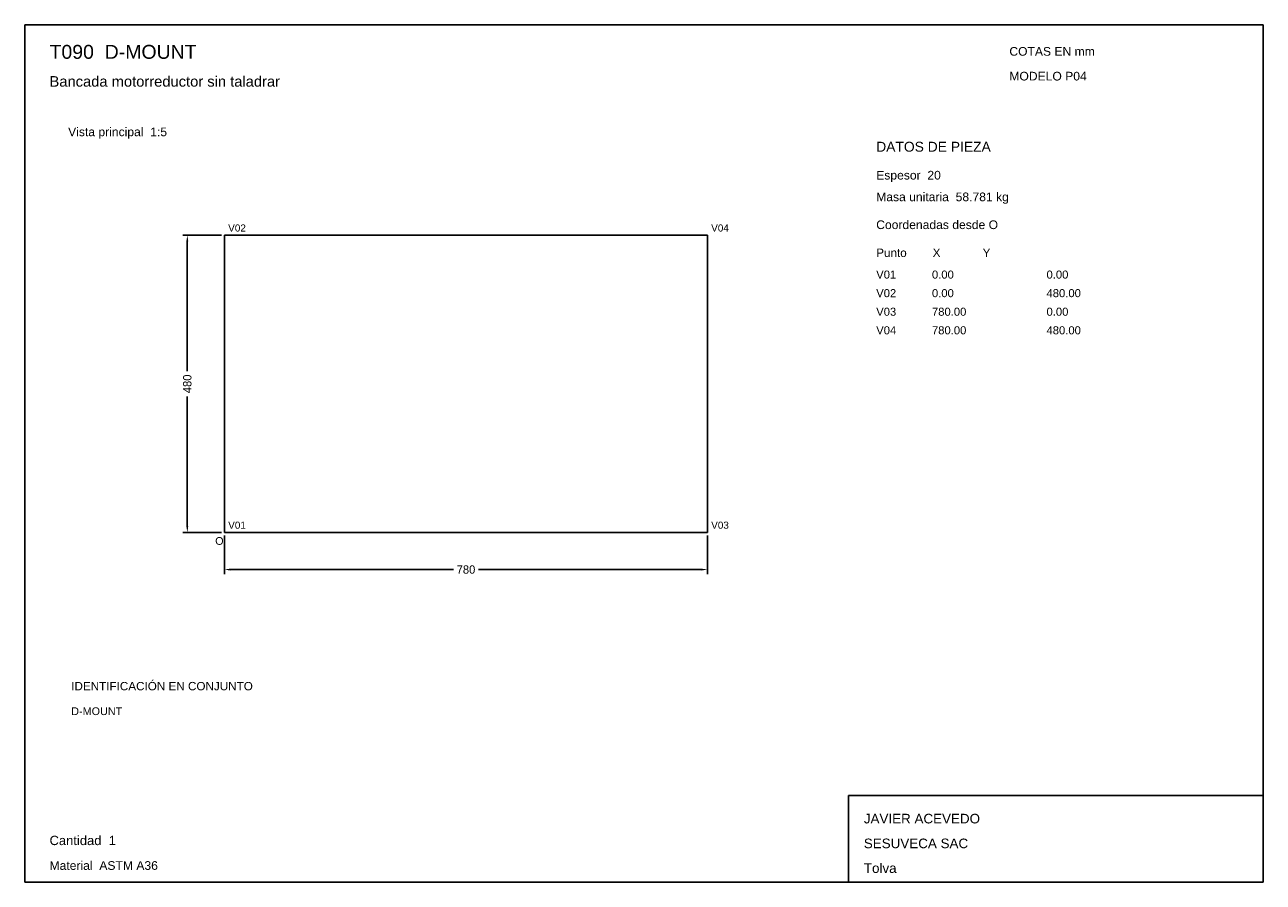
# Model space of a CAD drawing. Header units: millimetres. Extents: x 10 to 410, y 10 to 287.
import ezdxf

# ---------------------------------------------------------------- set-up
doc = ezdxf.new("R2010")
doc.units = ezdxf.units.MM
doc.styles.add('ARIAL', font='arial.ttf')
doc.dimstyles.get("Standard").update_dxf_attribs({"dimtxt": 2.5, "dimasz": 2.5, "dimexe": 1.25, "dimexo": 0.625, "dimtad": 1, "dimcen": 2.5, "dimazin": 3, "dimtfac": 1, "dimtmove": 0, "dimatfit": 3})

# ---------------------------------------------------------------- blocks, each defined once
blk = doc.blocks.new('_CLOSEDFILLED')
at = {"color": 0, "linetype": 'BYBLOCK'}
blk.add_solid([(-1, 0.16), (0, 0), (-1, -0.16)], dxfattribs=at)
blk = doc.blocks.new('*D1')
for p, q in [((74.5, 122), (74.5, 109.5)), ((230.5, 122), (230.5, 109.5)), ((76.5, 111), (148.45, 111)), ((156.55, 111), (228.5, 111))]:
    blk.add_line(p, q)
at = {"layer": 'Defpoints'}
for p in [(74.5, 123), (230.5, 123), (74.5, 111)]:
    blk.add_point(p, dxfattribs=at)
at = {"xscale": 2, "yscale": 2, "rotation": 180}
blk.add_blockref('_CLOSEDFILLED', (74.5, 111), dxfattribs=at)
at = {"xscale": 2, "yscale": 2}
blk.add_blockref('_CLOSEDFILLED', (230.5, 111), dxfattribs=at)
at = {"insert": (152.5, 111), "char_height": 2.7, "attachment_point": 5}
blk.add_mtext('780', dxfattribs=at)
blk = doc.blocks.new('*D2')
for p, q in [((73.5, 219), (61, 219)), ((62.5, 175.05), (62.5, 217)), ((62.5, 125), (62.5, 166.95)), ((73.5, 123), (61, 123))]:
    blk.add_line(p, q)
at = {"layer": 'Defpoints'}
for p in [(74.5, 219), (62.5, 123), (74.5, 123)]:
    blk.add_point(p, dxfattribs=at)
at = {"xscale": 2, "yscale": 2}
for p, rotation in [((62.5, 219), 90), ((62.5, 123), 270)]:
    blk.add_blockref('_CLOSEDFILLED', p, dxfattribs=dict(at, rotation=rotation))
at = {"insert": (62.5, 171), "char_height": 2.7, "attachment_point": 5, "rotation": 90}
blk.add_mtext('480', dxfattribs=at)

msp = doc.modelspace()

# ---------------------------------------------------------------- linework, layer by layer
for p, q in [((410, 287), (10, 287)), ((10, 287), (10, 10)), ((410, 10), (410, 287)), ((410, 38), (276, 38)), ((276, 38), (276, 10)), ((410, 10), (410, 38)), ((10, 10), (410, 10)), ((276, 10), (410, 10))]:
    msp.add_line(p, q)
for points in [[(74.5, 123), (74.5, 219), (74.5, 219)], [(74.5, 219), (230.5, 219), (230.5, 219)], [(230.5, 123), (230.5, 219), (230.5, 219)], [(74.5, 123), (230.5, 123), (230.5, 123)]]:
    msp.add_lwpolyline(points)

# ---------------------------------------------------------------- texts
at = {"style": 'ARIAL'}
for s, height, p in [('T090  D-MOUNT', 4.5, (18, 276)), ('COTAS EN mm', 2.8, (328, 277)), ('Bancada motorreductor sin taladrar', 3.4, (18, 267)), ('MODELO P04', 2.8, (328, 269)), ('Vista principal  1:5', 2.8, (24, 251)), ('DATOS DE PIEZA', 3.2, (285, 246)), ('Espesor  20', 2.8, (285, 237)), ('Masa unitaria  58.781 kg', 2.8, (285, 230)), ('Coordenadas desde O', 2.8, (285, 221)), ('V02', 2.3, (75.7, 220.2)), ('V04', 2.3, (231.7, 220.2)), ('Punto        X             Y', 2.7, (285, 212)), ('V01', 2.6, (285, 205)), ('0.00', 2.6, (303, 205)), ('0.00', 2.6, (340, 205)), ('V02', 2.6, (285, 199)), ('0.00', 2.6, (303, 199)), ('480.00', 2.6, (340, 199)), ('V03', 2.6, (285, 193)), ('780.00', 2.6, (303, 193)), ('0.00', 2.6, (340, 193)), ('V04', 2.6, (285, 187)), ('780.00', 2.6, (303, 187)), ('480.00', 2.6, (340, 187)), ('V01', 2.3, (75.7, 124.2)), ('V03', 2.3, (231.7, 124.2)), ('O', 2.5, (71.5, 119)), ('IDENTIFICACIÓN EN CONJUNTO', 2.7, (25, 72)), ('D-MOUNT', 2.5, (25, 64)), ('JAVIER ACEVEDO', 3.1, (281, 29)), ('Cantidad  1', 3, (18, 22)), ('SESUVECA SAC', 3.1, (281, 21)), ('Material  ASTM A36', 2.8, (18, 14)), ('Tolva', 3.1, (281, 13))]:
    msp.add_text(s, height=height, dxfattribs=at).set_placement(p)

# ---------------------------------------------------------------- dimensions: what is measured, and where the dimension line sits
dim = msp.add_linear_dim(base=(62.5, 123), p1=(74.5, 123), p2=(74.5, 219), angle=90, dimstyle='Standard', override={"dimtxt": 2.7, "dimasz": 2, "dimexe": 1.5, "dimexo": 1, "dimgap": 1, "dimdec": 2, "dimlfac": 5, "dimzin": 8})
dim.commit()
dim.dimension.update_dxf_attribs({"geometry": '*D2', "text_midpoint": (62.5, 171)})
dim = msp.add_linear_dim(base=(74.5, 111), p1=(74.5, 123), p2=(230.5, 123), dimstyle='Standard', override={"dimtxt": 2.7, "dimasz": 2, "dimexe": 1.5, "dimexo": 1, "dimgap": 1, "dimdec": 2, "dimlfac": 5, "dimzin": 8})
dim.commit()
dim.dimension.update_dxf_attribs({"geometry": '*D1', "text_midpoint": (152.5, 111)})

doc.saveas('drawing.dxf')
